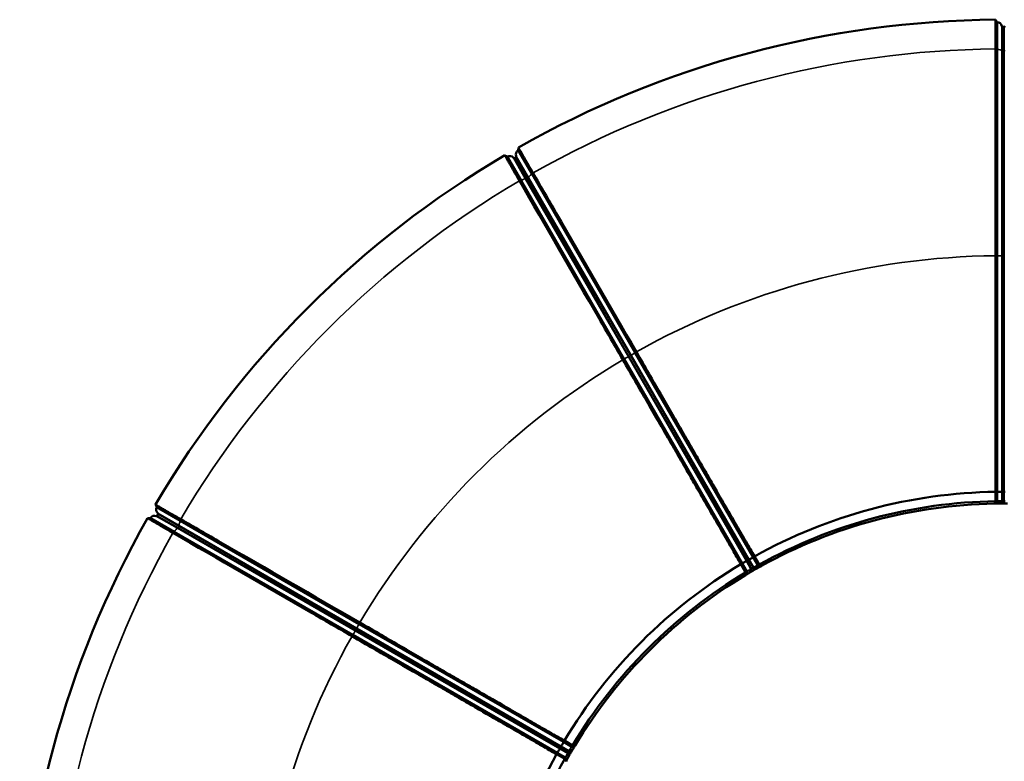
# Model space of a CAD drawing. Header units: millimetres. Extents: x 2950 to 5450, y 1507 to 5094.
# Tile 6 of 10: x 2950 to 4201, y 4152 to 5094. Entities that reach past the tile are written whole.
import ezdxf

# ---------------------------------------------------------------- set-up
doc = ezdxf.new("R2010")
doc.units = ezdxf.units.MM
doc.layers.add('Visibile (ISO)', color=7, linetype='Continuous', lineweight=50)
doc.layers.add('Visibile sottile (ISO)', color=7, linetype='Continuous', lineweight=35)

msp = doc.modelspace()

# ---------------------------------------------------------------- linework, layer by layer
at = {"layer": 'Visibile (ISO)'}
for p, q in [((4192, 5091.2), (4190, 5094.2)), ((4192, 5091.2), (4190, 5094.2)), ((4192, 5056.2), (4192, 5091.2)), ((4192, 5056.2), (4192, 5091.2)), ((4201.1, 5085.2), (4198.9, 5085.2)), ((4201.1, 5085.2), (4198.9, 5085.2)), ((4192, 4794.1), (4192, 5056.2)), ((4192, 4794.1), (4192, 5056.2)), ((3583.7, 4931.7), (3583.4, 4928.2)), ((3583.7, 4931.7), (3583.4, 4928.2)), ((3569.6, 4920.2), (3566.4, 4921.8)), ((3587.1, 4889.8), (3569.6, 4920.2)), ((3580.4, 4919.5), (3578.6, 4918.4)), ((3601, 4897.8), (3583.4, 4928.2)), ((3601, 4897.8), (3583.4, 4928.2)), ((3732, 4670.9), (3601, 4897.8)), ((3732, 4670.9), (3601, 4897.8)), ((3718.1, 4662.9), (3587.1, 4889.8)), ((4190, 4794.3), (4190, 4794.2)), ((4190, 4794.3), (4190, 4794.2)), ((4192, 4794.1), (4192, 4494.2)), ((4192, 4794.1), (4192, 4494.2)), ((3732, 4670.9), (3882, 4411.1)), ((3732, 4670.9), (3882, 4411.1)), ((3733.7, 4671.9), (3733.7, 4672)), ((3733.7, 4671.9), (3733.7, 4672)), ((3716.3, 4662), (3716.4, 4661.9)), ((3718.1, 4662.9), (3868.1, 4403.1)), ((4190, 4494.3), (4190, 4494.2)), ((4190, 4494.3), (4192, 4494.2)), ((4190, 4494.3), (4190, 4494.2)), ((4190, 4494.3), (4192, 4494.2)), ((4190, 4494.2), (4190, 4482.2)), ((4190, 4494.2), (4190, 4482.2)), ((4192, 4494.2), (4192, 4482.3)), ((4192, 4494.2), (4192, 4482.3)), ((4198.9, 4494.1), (4201.1, 4494.1)), ((4198.9, 4494.1), (4201.1, 4494.1)), ((4190, 4482.2), (4190, 4482.2)), ((4190, 4482.2), (4190, 4482.2)), ((4195, 4479.4), (4197.9, 4482.4)), ((4195, 4479.4), (4197.9, 4482.4)), ((3122.5, 4477.9), (3124.1, 4474.7)), ((3154.4, 4457.1), (3124.1, 4474.7)), ((3116.1, 4460.8), (3112.5, 4460.6)), ((3146.4, 4443.3), (3116.1, 4460.8)), ((3125.8, 4465.7), (3124.7, 4463.8)), ((3381.4, 4326.1), (3154.4, 4457.1)), ((3373.4, 4312.3), (3146.4, 4443.3)), ((3874.2, 4406.5), (3876, 4407.6)), ((3882, 4411.1), (3883.7, 4412.2)), ((3882, 4411.1), (3883.7, 4412.2)), ((3882, 4411.1), (3887.9, 4400.8)), ((3882, 4411.1), (3887.9, 4400.8)), ((3883.7, 4412.1), (3883.7, 4412.2)), ((3883.7, 4412.1), (3883.7, 4412.2)), ((3889.7, 4401.7), (3883.7, 4412.1)), ((3889.7, 4401.7), (3883.7, 4412.1)), ((3866.3, 4402.2), (3868.1, 4403.1)), ((3866.3, 4402.2), (3866.4, 4402.1)), ((3866.4, 4402.1), (3872.4, 4391.7)), ((3868.1, 4403.1), (3874.1, 4392.8)), ((3872.4, 4391.7), (3872.4, 4391.7)), ((3878.1, 4391.8), (3879.2, 4395.8)), ((3886.7, 4396.8), (3882.7, 4397.9)), ((3889.7, 4401.7), (3889.7, 4401.7)), ((3889.7, 4401.7), (3889.7, 4401.7)), ((3381.4, 4326.1), (3641.1, 4176.2)), ((3382.3, 4327.9), (3382.3, 4327.9)), ((3372.3, 4310.6), (3372.3, 4310.6)), ((3373.4, 4312.3), (3633.1, 4162.3)), ((3636.7, 4168.2), (3637.8, 4170.1)), ((3641.1, 4176.2), (3642.1, 4177.9)), ((3641.1, 4176.2), (3651.5, 4170.2)), ((3642.2, 4177.9), (3642.1, 4177.9)), ((3652.5, 4171.9), (3642.2, 4177.9)), ((3652.4, 4166.1), (3648.4, 4165.1)), ((3652.5, 4171.9), (3652.5, 4171.9)), ((3632.1, 4160.6), (3633.1, 4162.3)), ((3632.1, 4160.6), (3632.2, 4160.6)), ((3632.2, 4160.6), (3642.5, 4154.6)), ((3633.1, 4162.3), (3643.5, 4156.3)), ((3642.5, 4154.6), (3642.6, 4154.6)), ((3647.5, 4157.5), (3646.4, 4161.5))]:
    msp.add_line(p, q, dxfattribs=at)
for centre, radius, start, end in [((4200, 3844.3), 1250, 90.4572, 119.5428), ((4200, 3844.3), 1250, 90.4572, 119.5428), ((4192, 5085.2), 6, 8.2132, 89.9981), ((4192, 5085.2), 6, 8.2132, 89.9981), ((4198.9, 5086.2), 1, 188.2132, 270), ((4198.9, 5086.2), 1, 188.2132, 270), ((4201.1, 5086.2), 1, 270, 351.7868), ((4200, 3844.3), 1250, 120.4572, 149.5428), ((3572.6, 4915), 6, 38.2132, 119.9981), ((3578.1, 4919.3), 1, 218.2132, 300), ((3586.4, 4923), 6, 120.0019, 201.7868), ((3586.4, 4923), 6, 120.0019, 201.7868), ((3579.9, 4920.4), 1, 300, 21.7868), ((3579.9, 4920.4), 1, 354.2561, 21.7868), ((4200, 3844.3), 650, 90.8815, 119.1185), ((4200, 3844.3), 650, 90.8815, 119.1185), ((4200, 3844.3), 638, 90.8981, 119.1019), ((4200, 3844.3), 638, 90.8981, 119.1019), ((4200, 3844.3), 635.1, 91.0498, 118.9502), ((4200, 3844.3), 635.1, 91.0498, 118.9502), ((4200, 3844.3), 638.2, 89.9038, 90.0962), ((4200, 3844.3), 638.2, 89.9038, 90.0962), ((4200, 3844.3), 635.2, 89.9038, 90.0962), ((4200, 3844.3), 635.2, 89.9038, 90.0962), ((3129.3, 4471.7), 6, 150.0019, 231.7868), ((3124.9, 4466.2), 1, 330, 51.7868), ((4200, 3844.3), 1250, 150.4572, 179.5428), ((3121.3, 4457.8), 6, 68.2132, 149.9981), ((3123.9, 4464.3), 1, 248.2132, 330), ((4200, 3844.3), 650, 120.8815, 149.1185), ((4200, 3844.3), 638, 120.8981, 149.1019), ((4200, 3844.3), 638.2, 119.9038, 120.0962), ((4200, 3844.3), 635.2, 119.9038, 120.0962), ((4200, 3844.3), 635.1, 121.0498, 148.9502), ((4200, 3844.3), 650, 150.8815, 179.1185), ((4200, 3844.3), 638, 150.8981, 179.1019), ((4200, 3844.3), 638.2, 149.9038, 150.0962), ((4200, 3844.3), 635.2, 149.9038, 150.0962)]:
    msp.add_arc(centre, radius, start, end, dxfattribs=at)
for centre, major_axis, ratio, start_param, end_param in [((4192, 4494.1), (6, 0), 0.017455, 0.143348, 1.570762), ((4192, 4494.1), (6, 0), 0.017455, 0.143348, 1.570762), ((4198.9, 4494.1), (-1, 0), 0.017455, 0.143348, 1.570796), ((4198.9, 4494.1), (-1, 0), 0.017455, 0.143348, 1.570796), ((4201.1, 4494.1), (-1, 0), 0.017455, 1.570796, 2.998245), ((4201.1, 4494.1), (-1, 0), 0.017455, 1.570796, 2.998245), ((2463.2, 4520.3), (1818.8, 724.1), 0.590482, 5.658213, 5.659359), ((2463.2, 4520.3), (1818.8, 724.1), 0.590482, 5.658213, 5.659359), ((4217.1, 2403.1), (-0.6, 2076.8), 0.552891, 0.022543, 0.024509), ((4217.1, 2403.1), (-0.6, 2076.8), 0.552891, 0.022543, 0.024509), ((3868.2, 4403), (5.2, 3), 0.017455, 0.143348, 1.570762), ((3874.1, 4406.5), (-0.866, -0.5), 0.017455, 0.143348, 1.570796), ((3876, 4407.6), (-0.866, -0.5), 0.017455, 1.570796, 2.998245), ((3876, 4407.6), (0.866, 0.5), 0.017452, 5.659416, 5.899637), ((3882, 4411), (5.2, 3), 0.017455, 1.57083, 2.998245), ((3882, 4411), (5.2, 3), 0.017455, 1.57083, 2.998245), ((2357.9, 3561.3), (1213, 1536.5), 0.590482, 5.658213, 5.660506), ((4905.8, 2587.7), (-1037.9, 1798.7), 0.55289, 6.258649, 6.260615), ((4905.7, 2587.8), (-1037.9, 1798.6), 0.55289, 6.258649, 6.260208), ((5366.1, 5298.1), (-1937.2, -282.3), 0.590484, 0.623821, 0.62497), ((5366.1, 5298.1), (-1937.2, -282.3), 0.590484, 0.623821, 0.62497), ((4935.4, 2604.7), (-1038.9, 1798.2), 0.552891, 0.022543, 0.024509), ((3633.2, 4162.2), (3, 5.2), 0.017455, 0.143348, 1.570762), ((3636.7, 4168.3), (-0.5, -0.866), 0.017455, 0.143348, 1.570796), ((3637.7, 4170.1), (-0.5, -0.866), 0.017455, 1.570796, 2.998245), ((3641.2, 4176.1), (3, 5.2), 0.017455, 1.57083, 2.998245), ((4482.9, 5686.4), (-1536.5, -1213.1), 0.590484, 0.622677, 0.62497), ((5439.5, 3108.9), (-1798.2, 1038.8), 0.55289, 6.258649, 6.260615), ((2746.1, 2678.2), (282.3, 1937.2), 0.590482, 5.658213, 5.660506), ((5456.7, 3138.5), (-1798.8, 1037.8), 0.552891, 0.022543, 0.024509)]:
    msp.add_ellipse(centre, major_axis=major_axis, ratio=ratio, start_param=start_param, end_param=end_param, dxfattribs=at)
for points, knots in [([(4190, 5094.2), (4190, 5094.2), (4190, 5094), (4190, 5093.5), (4190, 5093.3), (4190, 5093), (4190, 5092.7), (4190, 5092.5), (4190, 5092.3), (4190, 5092.1), (4190, 5091.9), (4190, 5091.7), (4190, 5091.5), (4190, 5090.6), (4190, 5089.5), (4190, 5088.2), (4190, 5087.6), (4190, 5086.9), (4190, 5086.2), (4190, 5085.4), (4190, 5084.6), (4190, 5083.8), (4190, 5082.1), (4190, 5080.3), (4190, 5078.3), (4190, 5077.3), (4190, 5076.2), (4190, 5075.2), (4190, 5074.1), (4190, 5073), (4190, 5071.8), (4190, 5069.5), (4190, 5067.1), (4190, 5064.7), (4190, 5062.2), (4190, 5059.6), (4190, 5056.9)], [0.0000002, 0.0000002, 0.0000002, 0.0000002, 0.00820696, 0.00820696, 0.00820696, 0.01231035, 0.01231035, 0.01231035, 0.01436204, 0.01436204, 0.01436204, 0.01641373, 0.01641373, 0.01641373, 0.0246205, 0.0246205, 0.0246205, 0.02872388, 0.02872388, 0.02872388, 0.03282726, 0.03282726, 0.03282726, 0.04103403, 0.04103403, 0.04103403, 0.04513741, 0.04513741, 0.04513741, 0.0492408, 0.0492408, 0.0492408, 0.05744756, 0.05744756, 0.05744756, 0.06565433, 0.06565433, 0.06565433, 0.06565433]), ([(4190, 5094.2), (4190, 5094.2), (4190, 5094), (4190, 5093.5), (4190, 5093.3), (4190, 5093), (4190, 5092.7), (4190, 5092.5), (4190, 5092.3), (4190, 5092.1), (4190, 5091.9), (4190, 5091.7), (4190, 5091.5), (4190, 5090.6), (4190, 5089.5), (4190, 5088.2), (4190, 5087.6), (4190, 5086.9), (4190, 5086.2), (4190, 5085.4), (4190, 5084.6), (4190, 5083.8), (4190, 5082.1), (4190, 5080.3), (4190, 5078.3), (4190, 5077.3), (4190, 5076.2), (4190, 5075.2), (4190, 5074.1), (4190, 5073), (4190, 5071.8), (4190, 5069.5), (4190, 5067.1), (4190, 5064.7), (4190, 5062.2), (4190, 5059.6), (4190, 5056.9)], [0.0000002, 0.0000002, 0.0000002, 0.0000002, 0.00820696, 0.00820696, 0.00820696, 0.01231035, 0.01231035, 0.01231035, 0.01436204, 0.01436204, 0.01436204, 0.01641373, 0.01641373, 0.01641373, 0.0246205, 0.0246205, 0.0246205, 0.02872388, 0.02872388, 0.02872388, 0.03282726, 0.03282726, 0.03282726, 0.04103403, 0.04103403, 0.04103403, 0.04513741, 0.04513741, 0.04513741, 0.0492408, 0.0492408, 0.0492408, 0.05744756, 0.05744756, 0.05744756, 0.06565433, 0.06565433, 0.06565433, 0.06565433]), ([(4190, 5056.9), (4190, 4990.3), (4190, 4922.9), (4190, 4854.6), (4190, 4834.6), (4190, 4814.5), (4190, 4794.3)], [0.0000008, 0.0000008, 0.0000008, 0.0000008, 0.2051967, 0.2051967, 0.2051967, 0.2654557, 0.2654557, 0.2654557, 0.2654557]), ([(4190, 5056.9), (4190, 4990.3), (4190, 4922.9), (4190, 4854.6), (4190, 4834.6), (4190, 4814.5), (4190, 4794.3)], [0.0000008, 0.0000008, 0.0000008, 0.0000008, 0.2051967, 0.2051967, 0.2051967, 0.2654557, 0.2654557, 0.2654557, 0.2654557]), ([(3602.3, 4899.5), (3601, 4901.8), (3599.7, 4904), (3598.4, 4906.2), (3597.8, 4907.3), (3597.2, 4908.3), (3596.6, 4909.4), (3596.3, 4909.9), (3596, 4910.4), (3595.7, 4910.9), (3595.4, 4911.4), (3595.1, 4911.9), (3594.8, 4912.4), (3593.7, 4914.4), (3592.6, 4916.2), (3591.6, 4918), (3591.1, 4918.8), (3590.6, 4919.7), (3590.2, 4920.5), (3589.7, 4921.3), (3589.3, 4922), (3588.9, 4922.8), (3588, 4924.2), (3587.3, 4925.5), (3586.6, 4926.6), (3586.3, 4927.2), (3586, 4927.7), (3585.7, 4928.1), (3585.5, 4928.6), (3585.2, 4929), (3585, 4929.4), (3584.5, 4930.2), (3584.2, 4930.8), (3584, 4931.1), (3583.8, 4931.5), (3583.7, 4931.7), (3583.7, 4931.7)], [0.00004023, 0.00004023, 0.00004023, 0.00004023, 0.00824689, 0.00824689, 0.00824689, 0.01235023, 0.01235023, 0.01235023, 0.01440189, 0.01440189, 0.01440189, 0.01645356, 0.01645356, 0.01645356, 0.02466022, 0.02466022, 0.02466022, 0.02876356, 0.02876356, 0.02876356, 0.03286689, 0.03286689, 0.03286689, 0.04107355, 0.04107355, 0.04107355, 0.04517689, 0.04517689, 0.04517689, 0.04928022, 0.04928022, 0.04928022, 0.05748688, 0.05748688, 0.05748688, 0.06569355, 0.06569355, 0.06569355, 0.06569355]), ([(3602.3, 4899.5), (3601, 4901.8), (3599.7, 4904), (3598.4, 4906.2), (3597.8, 4907.3), (3597.2, 4908.3), (3596.6, 4909.4), (3596.3, 4909.9), (3596, 4910.4), (3595.7, 4910.9), (3595.4, 4911.4), (3595.1, 4911.9), (3594.8, 4912.4), (3593.7, 4914.4), (3592.6, 4916.2), (3591.6, 4918), (3591.1, 4918.8), (3590.6, 4919.7), (3590.2, 4920.5), (3589.7, 4921.3), (3589.3, 4922), (3588.9, 4922.8), (3588, 4924.2), (3587.3, 4925.5), (3586.6, 4926.6), (3586.3, 4927.2), (3586, 4927.7), (3585.7, 4928.1), (3585.5, 4928.6), (3585.2, 4929), (3585, 4929.4), (3584.5, 4930.2), (3584.2, 4930.8), (3584, 4931.1), (3583.8, 4931.5), (3583.7, 4931.7), (3583.7, 4931.7)], [0.00004023, 0.00004023, 0.00004023, 0.00004023, 0.00824689, 0.00824689, 0.00824689, 0.01235023, 0.01235023, 0.01235023, 0.01440189, 0.01440189, 0.01440189, 0.01645356, 0.01645356, 0.01645356, 0.02466022, 0.02466022, 0.02466022, 0.02876356, 0.02876356, 0.02876356, 0.03286689, 0.03286689, 0.03286689, 0.04107355, 0.04107355, 0.04107355, 0.04517689, 0.04517689, 0.04517689, 0.04928022, 0.04928022, 0.04928022, 0.05748688, 0.05748688, 0.05748688, 0.06569355, 0.06569355, 0.06569355, 0.06569355]), ([(3566.4, 4921.8), (3566.4, 4921.8), (3566.5, 4921.6), (3566.7, 4921.2), (3566.8, 4921), (3567, 4920.7), (3567.1, 4920.4), (3567.2, 4920.3), (3567.3, 4920.1), (3567.4, 4920), (3567.5, 4919.8), (3567.6, 4919.6), (3567.7, 4919.4), (3568.2, 4918.7), (3568.7, 4917.7), (3569.4, 4916.6), (3569.7, 4916), (3570, 4915.4), (3570.4, 4914.8), (3570.8, 4914.1), (3571.2, 4913.4), (3571.6, 4912.7), (3572.4, 4911.3), (3573.4, 4909.7), (3574.4, 4907.9), (3574.8, 4907.1), (3575.4, 4906.2), (3575.9, 4905.3), (3576.4, 4904.3), (3577, 4903.3), (3577.6, 4902.4), (3578.7, 4900.4), (3579.9, 4898.3), (3581.1, 4896.2), (3582.4, 4894), (3583.7, 4891.8), (3585, 4889.5)], [0.0000002, 0.0000002, 0.0000002, 0.0000002, 0.00820696, 0.00820696, 0.00820696, 0.01231035, 0.01231035, 0.01231035, 0.01436204, 0.01436204, 0.01436204, 0.01641373, 0.01641373, 0.01641373, 0.0246205, 0.0246205, 0.0246205, 0.02872388, 0.02872388, 0.02872388, 0.03282726, 0.03282726, 0.03282726, 0.04103403, 0.04103403, 0.04103403, 0.04513741, 0.04513741, 0.04513741, 0.0492408, 0.0492408, 0.0492408, 0.05744756, 0.05744756, 0.05744756, 0.06565433, 0.06565433, 0.06565433, 0.06565433]), ([(3733.7, 4672), (3699.3, 4731.5), (3665.3, 4790.4), (3631.8, 4848.4), (3621.9, 4865.5), (3612.1, 4882.5), (3602.3, 4899.4)], [0.000058, 0.000058, 0.000058, 0.000058, 0.2052539, 0.2052539, 0.2052539, 0.2655129, 0.2655129, 0.2655129, 0.2655129]), ([(3733.7, 4672), (3699.3, 4731.5), (3665.3, 4790.4), (3631.8, 4848.4), (3621.9, 4865.5), (3612.1, 4882.5), (3602.3, 4899.4)], [0.000058, 0.000058, 0.000058, 0.000058, 0.2052539, 0.2052539, 0.2052539, 0.2655129, 0.2655129, 0.2655129, 0.2655129]), ([(3585, 4889.4), (3618.3, 4831.8), (3652, 4773.4), (3686.2, 4714.3), (3696.2, 4696.9), (3706.2, 4679.5), (3716.3, 4662)], [0.0000008, 0.0000008, 0.0000008, 0.0000008, 0.2051967, 0.2051967, 0.2051967, 0.2654557, 0.2654557, 0.2654557, 0.2654557]), ([(4190, 4482.2), (4190.7, 4482.2), (4191.3, 4482.2), (4192, 4482.3), (4192, 4482.3), (4192, 4482.3)], [-0.3627293, -0.3627293, -0.3627293, -0.3627293, -0.0023861, -0.0023861, 0, 0, 0, 0]), ([(4190, 4482.2), (4190.7, 4482.2), (4191.3, 4482.2), (4192, 4482.3), (4192, 4482.3), (4192, 4482.3)], [-0.362732, -0.362732, -0.362732, -0.362732, -0.0023871, -0.0023871, -0.000001, -0.000001, -0.000001, -0.000001]), ([(4190.6, 4479.3), (4190.8, 4479.7), (4191, 4480.1), (4191.4, 4481.1), (4191.7, 4481.7), (4192, 4482.3)], [0, 0, 0, 0, 0.2067358, 0.2067358, 0.4606822, 0.4606822, 0.4606822, 0.4606822]), ([(4190.6, 4479.3), (4190.8, 4479.7), (4191, 4480.1), (4191.4, 4481.1), (4191.7, 4481.7), (4192, 4482.3)], [0, 0, 0, 0, 0.2067358, 0.2067358, 0.4606822, 0.4606822, 0.4606822, 0.4606822]), ([(4195, 4479.4), (4195, 4479.4), (4194.9, 4479.4), (4194.7, 4479.4), (4194.5, 4479.4), (4194.1, 4479.3), (4193.8, 4479.3), (4193.1, 4479.3), (4192.7, 4479.3), (4192, 4479.3), (4191.7, 4479.3), (4191.1, 4479.3), (4190.9, 4479.3), (4190.6, 4479.3)], [0, 0, 0, 0, 0.0871731, 0.0871731, 0.1743486, 0.1743486, 0.2927795, 0.2927795, 0.4110314, 0.4110314, 0.4975043, 0.4975043, 0.5844247, 0.5844247, 0.5844247, 0.5844247]), ([(4195, 4479.4), (4195, 4479.4), (4194.9, 4479.4), (4194.7, 4479.4), (4194.5, 4479.4), (4194.1, 4479.3), (4193.8, 4479.3), (4193.1, 4479.3), (4192.7, 4479.3), (4192, 4479.3), (4191.7, 4479.3), (4191.1, 4479.3), (4190.9, 4479.3), (4190.6, 4479.3)], [0, 0, 0, 0, 0.0871731, 0.0871731, 0.1743486, 0.1743486, 0.2927795, 0.2927795, 0.4110314, 0.4110314, 0.4975043, 0.4975043, 0.5844247, 0.5844247, 0.5844247, 0.5844247]), ([(4192, 4482.3), (4192.2, 4482.3), (4192.4, 4482.3), (4192.8, 4482.3), (4193, 4482.3), (4193.6, 4482.3), (4194, 4482.3), (4194.6, 4482.3), (4194.8, 4482.3), (4195.4, 4482.3), (4195.7, 4482.3), (4196.5, 4482.3), (4196.9, 4482.3), (4197.4, 4482.3), (4197.6, 4482.3), (4197.8, 4482.4), (4197.9, 4482.4), (4197.9, 4482.4)], [-0.8574017, -0.8574017, -0.8574017, -0.8574017, -0.7968866, -0.7968866, -0.7366556, -0.7366556, -0.6163106, -0.6163106, -0.5358175, -0.5358175, -0.4289977, -0.4289977, -0.2142933, -0.2142933, -0.1070835, -0.1070835, 0, 0, 0, 0]), ([(4192, 4482.3), (4192.2, 4482.3), (4192.4, 4482.3), (4192.8, 4482.3), (4193, 4482.3), (4193.6, 4482.3), (4194, 4482.3), (4194.6, 4482.3), (4194.8, 4482.3), (4195.4, 4482.3), (4195.7, 4482.3), (4196.5, 4482.3), (4196.9, 4482.3), (4197.4, 4482.3), (4197.6, 4482.3), (4197.8, 4482.4), (4197.9, 4482.4), (4197.9, 4482.4)], [-0.8574017, -0.8574017, -0.8574017, -0.8574017, -0.7968866, -0.7968866, -0.7366556, -0.7366556, -0.6163106, -0.6163106, -0.5358175, -0.5358175, -0.4289977, -0.4289977, -0.2142933, -0.2142933, -0.1070835, -0.1070835, 0, 0, 0, 0]), ([(4192, 4482.3), (4192, 4482.3), (4192, 4482.3), (4192, 4482.3), (4192, 4482.3), (4192, 4482.3)], [0.000001, 0.000001, 0.000001, 0.000001, 0.001964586, 0.001964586, 0.003907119, 0.003907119, 0.003907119, 0.003907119]), ([(4192, 4482.3), (4192, 4482.3), (4192, 4482.3), (4192, 4482.3), (4192, 4482.3), (4192, 4482.3)], [0.000001, 0.000001, 0.000001, 0.000001, 0.001964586, 0.001964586, 0.00390712, 0.00390712, 0.00390712, 0.00390712]), ([(4198.9, 4479.5), (4198.4, 4479.5), (4197.9, 4479.5), (4197.1, 4479.5), (4196.7, 4479.4), (4196, 4479.4), (4195.7, 4479.4), (4195.3, 4479.4), (4195.1, 4479.4), (4195, 4479.4)], [0, 0, 0, 0, 0.1608782, 0.1608782, 0.351437, 0.351437, 0.5425271, 0.5425271, 0.671963, 0.671963, 0.671963, 0.671963]), ([(4198.9, 4479.5), (4198.4, 4479.5), (4197.9, 4479.5), (4197.1, 4479.5), (4196.7, 4479.4), (4196, 4479.4), (4195.7, 4479.4), (4195.3, 4479.4), (4195.1, 4479.4), (4195, 4479.4)], [0, 0, 0, 0, 0.1608782, 0.1608782, 0.351437, 0.351437, 0.5425271, 0.5425271, 0.671963, 0.671963, 0.671963, 0.671963]), ([(4197.9, 4482.4), (4197.9, 4482.4), (4198, 4482.4), (4198, 4482.4), (4198.1, 4482.4), (4198.1, 4482.4), (4198.2, 4482.4), (4198.2, 4482.4), (4198.3, 4482.4), (4198.3, 4482.4), (4198.4, 4482.4), (4198.5, 4482.4), (4198.6, 4482.4), (4198.7, 4482.4), (4198.8, 4482.4), (4198.9, 4482.4)], [0, 0, 0, 0, 0.023468, 0.023468, 0.0470026, 0.0470026, 0.0626113, 0.0626113, 0.0716078, 0.0716078, 0.089437, 0.089437, 0.1162832, 0.1162832, 0.1431433, 0.1431433, 0.1431433, 0.1431433]), ([(4197.9, 4482.4), (4197.9, 4482.4), (4198, 4482.4), (4198, 4482.4), (4198.1, 4482.4), (4198.1, 4482.4), (4198.2, 4482.4), (4198.2, 4482.4), (4198.3, 4482.4), (4198.3, 4482.4), (4198.4, 4482.4), (4198.5, 4482.4), (4198.6, 4482.4), (4198.7, 4482.4), (4198.8, 4482.4), (4198.9, 4482.4)], [0, 0, 0, 0, 0.023468, 0.023468, 0.0470026, 0.0470026, 0.0626113, 0.0626113, 0.0716078, 0.0716078, 0.089437, 0.089437, 0.1162832, 0.1162832, 0.1431433, 0.1431433, 0.1431433, 0.1431433]), ([(4201.1, 4482.4), (4201.2, 4482.4), (4201.2, 4482.4), (4201.4, 4482.4), (4201.5, 4482.4), (4201.6, 4482.4), (4201.6, 4482.4), (4201.7, 4482.4), (4201.7, 4482.4), (4201.8, 4482.4), (4201.8, 4482.4), (4201.9, 4482.4), (4202, 4482.4), (4202, 4482.4), (4202, 4482.4), (4202.1, 4482.4)], [0, 0, 0, 0, 0.023421, 0.023421, 0.0469261, 0.0469261, 0.0625251, 0.0625251, 0.0715262, 0.0715262, 0.0893838, 0.0893838, 0.1162894, 0.1162894, 0.1432272, 0.1432272, 0.1432272, 0.1432272]), ([(4201.1, 4482.4), (4201.2, 4482.4), (4201.2, 4482.4), (4201.4, 4482.4), (4201.5, 4482.4), (4201.6, 4482.4), (4201.6, 4482.4), (4201.7, 4482.4), (4201.7, 4482.4), (4201.8, 4482.4), (4201.8, 4482.4), (4201.9, 4482.4), (4202, 4482.4), (4202, 4482.4), (4202, 4482.4), (4202.1, 4482.4)], [0, 0, 0, 0, 0.023421, 0.023421, 0.0469261, 0.0469261, 0.0625251, 0.0625251, 0.0715262, 0.0715262, 0.0893838, 0.0893838, 0.1162894, 0.1162894, 0.1432272, 0.1432272, 0.1432272, 0.1432272]), ([(4205, 4479.4), (4204.9, 4479.4), (4204.7, 4479.4), (4204.3, 4479.4), (4204, 4479.4), (4203.3, 4479.4), (4202.9, 4479.5), (4202.1, 4479.5), (4201.7, 4479.5), (4201.1, 4479.5)], [0, 0, 0, 0, 0.1616976, 0.1616976, 0.3532959, 0.3532959, 0.5446965, 0.5446965, 0.6741259, 0.6741259, 0.6741259, 0.6741259]), ([(4205, 4479.4), (4204.9, 4479.4), (4204.7, 4479.4), (4204.3, 4479.4), (4204, 4479.4), (4203.3, 4479.4), (4202.9, 4479.5), (4202.1, 4479.5), (4201.7, 4479.5), (4201.1, 4479.5)], [0, 0, 0, 0, 0.1616976, 0.1616976, 0.3532959, 0.3532959, 0.5446965, 0.5446965, 0.6741259, 0.6741259, 0.6741259, 0.6741259]), ([(3154.8, 4459.2), (3152.5, 4460.6), (3150.2, 4461.9), (3148.1, 4463.1), (3147, 4463.7), (3145.9, 4464.4), (3144.9, 4465), (3144.4, 4465.3), (3143.8, 4465.6), (3143.3, 4465.9), (3142.8, 4466.1), (3142.3, 4466.4), (3141.8, 4466.7), (3139.9, 4467.9), (3138, 4468.9), (3136.3, 4469.9), (3135.4, 4470.4), (3134.6, 4470.9), (3133.8, 4471.4), (3133, 4471.8), (3132.2, 4472.3), (3131.5, 4472.7), (3130, 4473.5), (3128.8, 4474.3), (3127.6, 4474.9), (3127.1, 4475.2), (3126.6, 4475.5), (3126.1, 4475.8), (3125.6, 4476.1), (3125.2, 4476.3), (3124.8, 4476.5), (3124, 4477), (3123.5, 4477.3), (3123.1, 4477.5), (3122.7, 4477.8), (3122.5, 4477.9), (3122.5, 4477.9)], [0.00004023, 0.00004023, 0.00004023, 0.00004023, 0.00824689, 0.00824689, 0.00824689, 0.01235023, 0.01235023, 0.01235023, 0.01440189, 0.01440189, 0.01440189, 0.01645356, 0.01645356, 0.01645356, 0.02466022, 0.02466022, 0.02466022, 0.02876356, 0.02876356, 0.02876356, 0.03286689, 0.03286689, 0.03286689, 0.04107355, 0.04107355, 0.04107355, 0.04517689, 0.04517689, 0.04517689, 0.04928022, 0.04928022, 0.04928022, 0.05748688, 0.05748688, 0.05748688, 0.06569355, 0.06569355, 0.06569355, 0.06569355]), ([(3112.5, 4460.6), (3112.5, 4460.6), (3112.7, 4460.5), (3113.1, 4460.3), (3113.3, 4460.1), (3113.5, 4460), (3113.8, 4459.8), (3114, 4459.8), (3114.1, 4459.7), (3114.3, 4459.6), (3114.5, 4459.5), (3114.7, 4459.4), (3114.9, 4459.2), (3115.6, 4458.8), (3116.6, 4458.3), (3117.7, 4457.6), (3118.2, 4457.3), (3118.8, 4456.9), (3119.5, 4456.6), (3120.1, 4456.2), (3120.8, 4455.8), (3121.6, 4455.4), (3123, 4454.5), (3124.6, 4453.6), (3126.3, 4452.6), (3127.2, 4452.1), (3128.1, 4451.6), (3129, 4451.1), (3130, 4450.5), (3130.9, 4450), (3131.9, 4449.4), (3133.9, 4448.2), (3136, 4447), (3138.1, 4445.8), (3140.3, 4444.6), (3142.5, 4443.3), (3144.8, 4441.9)], [0.0000002, 0.0000002, 0.0000002, 0.0000002, 0.00820696, 0.00820696, 0.00820696, 0.01231035, 0.01231035, 0.01231035, 0.01436204, 0.01436204, 0.01436204, 0.01641373, 0.01641373, 0.01641373, 0.0246205, 0.0246205, 0.0246205, 0.02872388, 0.02872388, 0.02872388, 0.03282726, 0.03282726, 0.03282726, 0.04103403, 0.04103403, 0.04103403, 0.04513741, 0.04513741, 0.04513741, 0.0492408, 0.0492408, 0.0492408, 0.05744756, 0.05744756, 0.05744756, 0.06565433, 0.06565433, 0.06565433, 0.06565433]), ([(3382.3, 4327.9), (3322.7, 4362.3), (3263.9, 4396.3), (3205.8, 4429.8), (3188.7, 4439.6), (3171.7, 4449.5), (3154.8, 4459.2)], [0.000058, 0.000058, 0.000058, 0.000058, 0.2052539, 0.2052539, 0.2052539, 0.2655129, 0.2655129, 0.2655129, 0.2655129]), ([(3144.8, 4441.9), (3202.5, 4408.6), (3260.9, 4374.9), (3320, 4340.8), (3337.4, 4330.8), (3354.8, 4320.7), (3372.3, 4310.6)], [0.0000008, 0.0000008, 0.0000008, 0.0000008, 0.2051967, 0.2051967, 0.2051967, 0.2654557, 0.2654557, 0.2654557, 0.2654557]), ([(3872.4, 4391.7), (3872.9, 4392.1), (3873.5, 4392.4), (3874.1, 4392.8), (3874.1, 4392.8), (3874.1, 4392.8)], [-0.3627285, -0.3627285, -0.3627285, -0.3627285, -0.0023861, -0.0023861, 0, 0, 0, 0]), ([(3874.1, 4392.8), (3874.2, 4392.9), (3874.4, 4393), (3874.8, 4393.2), (3874.9, 4393.3), (3875.4, 4393.6), (3875.8, 4393.8), (3876.3, 4394.1), (3876.5, 4394.2), (3877, 4394.5), (3877.2, 4394.7), (3877.9, 4395.1), (3878.3, 4395.3), (3878.7, 4395.6), (3878.9, 4395.6), (3879.1, 4395.8), (3879.1, 4395.8), (3879.2, 4395.8)], [-0.8574017, -0.8574017, -0.8574017, -0.8574017, -0.7968866, -0.7968866, -0.7366556, -0.7366556, -0.6163106, -0.6163106, -0.5358175, -0.5358175, -0.4289977, -0.4289977, -0.2142933, -0.2142933, -0.1070835, -0.1070835, 0, 0, 0, 0]), ([(3874.1, 4392.8), (3874.1, 4392.8), (3874.1, 4392.8), (3874.1, 4392.8), (3874.1, 4392.8), (3874.1, 4392.8)], [0.000001, 0.000001, 0.000001, 0.000001, 0.001964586, 0.001964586, 0.003907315, 0.003907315, 0.003907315, 0.003907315]), ([(3874.4, 4389.5), (3874.3, 4390), (3874.2, 4390.4), (3874.1, 4391.5), (3874.1, 4392.2), (3874.1, 4392.8)], [0, 0, 0, 0, 0.2067358, 0.2067358, 0.4606822, 0.4606822, 0.4606822, 0.4606822]), ([(3878.1, 4391.8), (3878.1, 4391.8), (3878, 4391.7), (3877.8, 4391.6), (3877.7, 4391.5), (3877.3, 4391.3), (3877.1, 4391.1), (3876.5, 4390.8), (3876.1, 4390.6), (3875.6, 4390.2), (3875.3, 4390.1), (3874.8, 4389.8), (3874.6, 4389.7), (3874.4, 4389.5)], [0, 0, 0, 0, 0.0871731, 0.0871731, 0.1743486, 0.1743486, 0.2927795, 0.2927795, 0.4110314, 0.4110314, 0.4975043, 0.4975043, 0.5844247, 0.5844247, 0.5844247, 0.5844247]), ([(3881.5, 4393.8), (3881, 4393.6), (3880.6, 4393.3), (3879.9, 4392.9), (3879.6, 4392.7), (3879, 4392.3), (3878.7, 4392.2), (3878.4, 4392), (3878.2, 4391.9), (3878.1, 4391.8)], [0, 0, 0, 0, 0.1608782, 0.1608782, 0.351437, 0.351437, 0.5425271, 0.5425271, 0.671963, 0.671963, 0.671963, 0.671963]), ([(3879.2, 4395.8), (3879.2, 4395.8), (3879.2, 4395.9), (3879.2, 4395.9), (3879.3, 4395.9), (3879.3, 4396), (3879.3, 4396), (3879.4, 4396), (3879.4, 4396), (3879.5, 4396.1), (3879.5, 4396.1), (3879.6, 4396.2), (3879.7, 4396.2), (3879.8, 4396.3), (3879.9, 4396.4), (3880, 4396.4)], [0, 0, 0, 0, 0.023468, 0.023468, 0.0470026, 0.0470026, 0.0626113, 0.0626113, 0.0716078, 0.0716078, 0.089437, 0.089437, 0.1162832, 0.1162832, 0.1431433, 0.1431433, 0.1431433, 0.1431433]), ([(3881.8, 4397.5), (3881.9, 4397.5), (3882, 4397.5), (3882.1, 4397.6), (3882.2, 4397.7), (3882.3, 4397.7), (3882.3, 4397.7), (3882.4, 4397.8), (3882.4, 4397.8), (3882.5, 4397.8), (3882.5, 4397.8), (3882.6, 4397.9), (3882.6, 4397.9), (3882.7, 4397.9), (3882.7, 4397.9), (3882.7, 4397.9)], [0, 0, 0, 0, 0.023421, 0.023421, 0.0469261, 0.0469261, 0.0625251, 0.0625251, 0.0715262, 0.0715262, 0.0893838, 0.0893838, 0.1162894, 0.1162894, 0.1432272, 0.1432272, 0.1432272, 0.1432272]), ([(3882, 4398.8), (3882.1, 4398.8), (3882.2, 4398.7), (3882.2, 4398.7), (3882.3, 4398.7), (3882.3, 4398.7), (3882.3, 4398.7), (3882.3, 4398.7)], [-0.06687928, -0.06687928, -0.06687928, -0.06687928, -0.03624842, -0.03624842, -0.01812421, -0.01812421, -0.01434073, -0.01434073, -0.01434073, -0.01434073]), ([(3882.3, 4398.7), (3882.3, 4398.6), (3882.3, 4398.6), (3882.5, 4398.6), (3882.7, 4398.5), (3883, 4398.4), (3883.2, 4398.3), (3883.4, 4398.3)], [1.9867772, 1.9867772, 1.9867772, 1.9867772, 2.0215662, 2.0215662, 2.1429799, 2.1429799, 2.225359, 2.225359, 2.225359, 2.225359]), ([(3882.7, 4397.9), (3882.8, 4397.9), (3882.9, 4398), (3883.1, 4398.1), (3883.2, 4398.1), (3883.6, 4398.4), (3884, 4398.6), (3884.7, 4399), (3885, 4399.1), (3885.5, 4399.4), (3885.7, 4399.5), (3886.2, 4399.8), (3886.5, 4400), (3887, 4400.3), (3887.2, 4400.4), (3887.6, 4400.6), (3887.7, 4400.7), (3887.9, 4400.8)], [-0.8573413, -0.8573413, -0.8573413, -0.8573413, -0.7502653, -0.7502653, -0.6430631, -0.6430631, -0.4283739, -0.4283739, -0.3215616, -0.3215616, -0.2410741, -0.2410741, -0.1207375, -0.1207375, -0.0605108, -0.0605108, 0, 0, 0, 0]), ([(3886.7, 4396.8), (3886.7, 4396.7), (3886.5, 4396.7), (3886.1, 4396.5), (3885.9, 4396.3), (3885.3, 4396), (3884.9, 4395.8), (3884.3, 4395.4), (3883.8, 4395.2), (3883.3, 4394.9)], [0, 0, 0, 0, 0.1616976, 0.1616976, 0.3532959, 0.3532959, 0.5446965, 0.5446965, 0.6741259, 0.6741259, 0.6741259, 0.6741259]), ([(3883.4, 4398.3), (3883.5, 4398.3), (3883.6, 4398.4), (3883.7, 4398.4), (3883.9, 4398.5), (3884, 4398.6), (3884.2, 4398.7), (3884.2, 4398.7), (3884.2, 4398.7), (3884.3, 4398.7), (3884.3, 4398.8), (3884.4, 4398.8), (3884.4, 4398.8), (3884.4, 4398.8), (3884.4, 4398.8), (3884.5, 4398.9), (3884.5, 4398.9), (3884.5, 4398.9), (3884.5, 4398.9), (3884.5, 4398.9), (3884.5, 4398.9), (3884.5, 4398.9), (3884.6, 4398.9), (3884.6, 4398.9), (3884.6, 4398.9), (3884.6, 4398.9), (3884.6, 4398.9), (3884.7, 4399), (3884.7, 4399), (3884.7, 4399), (3884.8, 4399), (3884.9, 4399.1), (3885, 4399.2), (3885.2, 4399.3), (3885.4, 4399.4), (3885.6, 4399.5), (3885.8, 4399.6), (3886, 4399.7), (3886.2, 4399.8), (3886.4, 4399.9), (3886.6, 4400.1), (3886.8, 4400.2), (3887, 4400.3), (3887.1, 4400.4), (3887.2, 4400.4), (3887.3, 4400.5), (3887.5, 4400.5), (3887.6, 4400.6), (3887.7, 4400.7), (3887.8, 4400.7), (3887.8, 4400.8), (3887.9, 4400.8)], [0.2627752, 0.2627752, 0.2627752, 0.2627752, 0.3332164, 0.3332164, 0.3332164, 0.4214492, 0.4214492, 0.4214492, 0.4470812, 0.4470812, 0.4470812, 0.47643, 0.47643, 0.47643, 0.4931578, 0.4931578, 0.4931578, 0.4989173, 0.4989173, 0.4989173, 0.5046769, 0.5046769, 0.5046769, 0.516196, 0.516196, 0.516196, 0.5238277, 0.5238277, 0.5238277, 0.5392343, 0.5392343, 0.5392343, 0.60178, 0.60178, 0.60178, 0.6838174, 0.6838174, 0.6838174, 0.7706548, 0.7706548, 0.7706548, 0.8624732, 0.8624732, 0.8624732, 0.9109176, 0.9109176, 0.9109176, 0.9612144, 0.9612144, 0.9612144, 1, 1, 1, 1]), ([(3883.4, 4398.3), (3883.8, 4398.1), (3884.3, 4398), (3885.6, 4397.9), (3886.3, 4397.8), (3887.7, 4398), (3888.2, 4398.1), (3889.1, 4398.3), (3889.4, 4398.4), (3890, 4398.6), (3890.3, 4398.8), (3890.6, 4398.9)], [0, 0, 0, 0, 0.1433375, 0.1433375, 0.3270335, 0.3270335, 0.465072, 0.465072, 0.5427147, 0.5427147, 0.6263681, 0.6263681, 0.6263681, 0.6263681]), ([(3890.6, 4398.9), (3890.4, 4398.8), (3890.1, 4398.6), (3889.6, 4398.4), (3889.4, 4398.2), (3888.8, 4397.9), (3888.5, 4397.7), (3887.9, 4397.4), (3887.6, 4397.2), (3887.2, 4397), (3887.1, 4396.9), (3886.8, 4396.8), (3886.8, 4396.8), (3886.7, 4396.8)], [0, 0, 0, 0, 0.0865914, 0.0865914, 0.1727372, 0.1727372, 0.2905417, 0.2905417, 0.4085244, 0.4085244, 0.49537, 0.49537, 0.5822133, 0.5822133, 0.5822133, 0.5822133]), ([(3887.9, 4400.8), (3887.9, 4400.8), (3887.9, 4400.8), (3888.5, 4401.1), (3889.1, 4401.4), (3889.7, 4401.7)], [-0.3627294, -0.3627294, -0.3627294, -0.3627294, -0.3603433, -0.3603433, 0, 0, 0, 0]), ([(3887.9, 4400.8), (3887.9, 4400.8), (3887.9, 4400.8), (3888.5, 4401.1), (3889.1, 4401.4), (3889.7, 4401.7)], [-0.3627294, -0.3627294, -0.3627294, -0.3627294, -0.3603433, -0.3603433, 0, 0, 0, 0]), ([(3887.9, 4400.8), (3887.9, 4400.8), (3887.9, 4400.8), (3887.9, 4400.8), (3887.9, 4400.8), (3887.9, 4400.8)], [0, 0, 0, 0, 0.002004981, 0.002004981, 0.004031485, 0.004031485, 0.004031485, 0.004031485]), ([(3890.6, 4398.9), (3890.2, 4399.2), (3889.8, 4399.5), (3888.9, 4400.2), (3888.4, 4400.5), (3887.9, 4400.8)], [-0.4607973, -0.4607973, -0.4607973, -0.4607973, -0.2314582, -0.2314582, 0, 0, 0, 0]), ([(3887.9, 4400.8), (3887.9, 4400.8), (3887.9, 4400.8), (3887.9, 4400.8), (3887.9, 4400.8), (3887.9, 4400.8)], [0, 0, 0, 0, 0.002004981, 0.002004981, 0.004031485, 0.004031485, 0.004031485, 0.004031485]), ([(3890.6, 4398.9), (3890.2, 4399.2), (3889.8, 4399.5), (3888.9, 4400.2), (3888.4, 4400.5), (3887.9, 4400.8)], [-0.4589867, -0.4589867, -0.4589867, -0.4589867, -0.2305393, -0.2305393, 0, 0, 0, 0]), ([(3890.6, 4398.9), (3890.7, 4398.9), (3890.7, 4399), (3890.9, 4399.1), (3890.9, 4399.1), (3891, 4399.1)], [0.00000113, 0.00000113, 0.00000113, 0.00000113, 0.04173232, 0.04173232, 0.08346392, 0.08346392, 0.08346392, 0.08346392]), ([(3648.4, 4165.1), (3648.4, 4165.1), (3648.5, 4165.2), (3648.6, 4165.4), (3648.7, 4165.5), (3648.9, 4166), (3649.2, 4166.3), (3649.6, 4167), (3649.7, 4167.3), (3650, 4167.8), (3650.1, 4168), (3650.5, 4168.5), (3650.6, 4168.8), (3650.9, 4169.3), (3651, 4169.5), (3651.2, 4169.8), (3651.4, 4170), (3651.5, 4170.2)], [-0.8573413, -0.8573413, -0.8573413, -0.8573413, -0.7502653, -0.7502653, -0.6430631, -0.6430631, -0.4283739, -0.4283739, -0.3215616, -0.3215616, -0.2410741, -0.2410741, -0.1207375, -0.1207375, -0.0605108, -0.0605108, 0, 0, 0, 0]), ([(3652.4, 4166.1), (3652.4, 4166), (3652.3, 4165.9), (3652.1, 4165.6), (3651.9, 4165.3), (3651.6, 4164.7), (3651.3, 4164.3), (3651, 4163.7), (3650.7, 4163.3), (3650.4, 4162.8)], [0, 0, 0, 0, 0.1616976, 0.1616976, 0.3532959, 0.3532959, 0.5446965, 0.5446965, 0.6741259, 0.6741259, 0.6741259, 0.6741259]), ([(3651.5, 4170.2), (3651.5, 4170.2), (3651.5, 4170.2), (3651.8, 4170.7), (3652.2, 4171.3), (3652.5, 4171.9)], [-0.3627304, -0.3627304, -0.3627304, -0.3627304, -0.3603443, -0.3603443, -0.000001, -0.000001, -0.000001, -0.000001]), ([(3651.5, 4170.2), (3651.5, 4170.2), (3651.5, 4170.2), (3651.5, 4170.2), (3651.5, 4170.2), (3651.5, 4170.2)], [0, 0, 0, 0, 0.002004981, 0.002004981, 0.004031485, 0.004031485, 0.004031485, 0.004031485]), ([(3654.7, 4169.9), (3654.3, 4170), (3653.7, 4170), (3652.6, 4170.1), (3652, 4170.2), (3651.5, 4170.2)], [-0.4607973, -0.4607973, -0.4607973, -0.4607973, -0.2314582, -0.2314582, 0, 0, 0, 0]), ([(3654.7, 4169.9), (3654.6, 4169.7), (3654.5, 4169.4), (3654.2, 4169), (3654, 4168.7), (3653.7, 4168.1), (3653.5, 4167.8), (3653.1, 4167.2), (3653, 4166.9), (3652.7, 4166.5), (3652.6, 4166.4), (3652.5, 4166.2), (3652.5, 4166.1), (3652.4, 4166.1)], [0, 0, 0, 0, 0.0865914, 0.0865914, 0.1727372, 0.1727372, 0.2905417, 0.2905417, 0.4085244, 0.4085244, 0.49537, 0.49537, 0.5822133, 0.5822133, 0.5822133, 0.5822133]), ([(3642.6, 4154.6), (3642.9, 4155.1), (3643.2, 4155.7), (3643.5, 4156.3), (3643.5, 4156.3), (3643.5, 4156.3)], [-0.362729, -0.362729, -0.362729, -0.362729, -0.0023861, -0.0023861, 0, 0, 0, 0]), ([(3643.5, 4156.3), (3643.6, 4156.5), (3643.7, 4156.7), (3643.8, 4157), (3643.9, 4157.2), (3644.2, 4157.7), (3644.4, 4158.1), (3644.7, 4158.6), (3644.8, 4158.8), (3645.1, 4159.3), (3645.3, 4159.5), (3645.7, 4160.2), (3645.9, 4160.6), (3646.1, 4161.1), (3646.2, 4161.2), (3646.3, 4161.4), (3646.3, 4161.5), (3646.4, 4161.5)], [-0.8574017, -0.8574017, -0.8574017, -0.8574017, -0.7968866, -0.7968866, -0.7366556, -0.7366556, -0.6163106, -0.6163106, -0.5358175, -0.5358175, -0.4289977, -0.4289977, -0.2142933, -0.2142933, -0.1070835, -0.1070835, 0, 0, 0, 0]), ([(3643.5, 4156.3), (3643.5, 4156.3), (3643.5, 4156.3), (3643.5, 4156.3), (3643.5, 4156.3), (3643.5, 4156.3)], [0.000001, 0.000001, 0.000001, 0.000001, 0.001964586, 0.001964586, 0.00390712, 0.00390712, 0.00390712, 0.00390712]), ([(3645.3, 4153.7), (3645.1, 4154), (3644.8, 4154.4), (3644.2, 4155.3), (3643.8, 4155.8), (3643.5, 4156.3)], [0, 0, 0, 0, 0.2067358, 0.2067358, 0.4606822, 0.4606822, 0.4606822, 0.4606822]), ([(3647.5, 4157.5), (3647.5, 4157.5), (3647.4, 4157.4), (3647.3, 4157.2), (3647.2, 4157.1), (3647, 4156.7), (3646.9, 4156.4), (3646.5, 4155.8), (3646.4, 4155.5), (3646, 4154.9), (3645.9, 4154.6), (3645.6, 4154.1), (3645.5, 4153.9), (3645.3, 4153.7)], [0, 0, 0, 0, 0.0871731, 0.0871731, 0.1743486, 0.1743486, 0.2927795, 0.2927795, 0.4110314, 0.4110314, 0.4975043, 0.4975043, 0.5844247, 0.5844247, 0.5844247, 0.5844247]), ([(3646.4, 4161.5), (3646.4, 4161.5), (3646.4, 4161.6), (3646.4, 4161.6), (3646.4, 4161.6), (3646.4, 4161.7), (3646.4, 4161.7), (3646.5, 4161.8), (3646.5, 4161.8), (3646.5, 4161.9), (3646.5, 4161.9), (3646.6, 4162), (3646.6, 4162.1), (3646.7, 4162.3), (3646.7, 4162.3), (3646.8, 4162.4)], [0, 0, 0, 0, 0.023468, 0.023468, 0.0470026, 0.0470026, 0.0626113, 0.0626113, 0.0716078, 0.0716078, 0.089437, 0.089437, 0.1162832, 0.1162832, 0.1431433, 0.1431433, 0.1431433, 0.1431433]), ([(3649.4, 4160.9), (3649.1, 4160.5), (3648.9, 4160.1), (3648.5, 4159.4), (3648.3, 4159), (3647.9, 4158.4), (3647.8, 4158.1), (3647.6, 4157.8), (3647.5, 4157.6), (3647.5, 4157.5)], [0, 0, 0, 0, 0.1608782, 0.1608782, 0.351437, 0.351437, 0.5425271, 0.5425271, 0.671963, 0.671963, 0.671963, 0.671963]), ([(3647.9, 4164.3), (3647.9, 4164.3), (3647.9, 4164.4), (3648, 4164.5), (3648.1, 4164.6), (3648.1, 4164.7), (3648.1, 4164.7), (3648.2, 4164.8), (3648.2, 4164.8), (3648.2, 4164.9), (3648.3, 4164.9), (3648.3, 4165), (3648.3, 4165), (3648.4, 4165.1), (3648.4, 4165.1), (3648.4, 4165.1)], [0, 0, 0, 0, 0.023421, 0.023421, 0.0469261, 0.0469261, 0.0625251, 0.0625251, 0.0715262, 0.0715262, 0.0893838, 0.0893838, 0.1162894, 0.1162894, 0.1432272, 0.1432272, 0.1432272, 0.1432272])]:
    msp.add_open_spline(points, degree=3, knots=knots, dxfattribs=at)
for points in [[(4190, 5056.9), (4190, 5056.9), (4190, 5056.9), (4190, 5056.9)], [(4190, 5056.9), (4190, 5056.9), (4190, 5056.9), (4190, 5056.9)], [(3602.3, 4899.4), (3602.3, 4899.4), (3602.3, 4899.4), (3602.3, 4899.5)], [(3602.3, 4899.4), (3602.3, 4899.4), (3602.3, 4899.4), (3602.3, 4899.5)], [(3585, 4889.5), (3585, 4889.5), (3585, 4889.4), (3585, 4889.4)], [(3154.8, 4459.2), (3154.8, 4459.2), (3154.8, 4459.2), (3154.8, 4459.2)], [(3144.8, 4441.9), (3144.8, 4441.9), (3144.8, 4441.9), (3144.8, 4441.9)]]:
    msp.add_open_spline(points, degree=3, dxfattribs=at)
for points, weights in [([(4190, 4794.2), (4190, 4616.1), (4190, 4494.3)], [1.11415418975, 1.36780081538, 1.62021879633]), ([(4190, 4794.2), (4190, 4616.1), (4190, 4494.3)], [1.11415418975, 1.36780081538, 1.62021879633]), ([(3883.7, 4412.2), (3822.7, 4517.7), (3733.7, 4671.9)], [1.62128782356, 1.36870329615, 1.1148893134]), ([(3883.7, 4412.2), (3822.7, 4517.7), (3733.7, 4671.9)], [1.62128782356, 1.36870329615, 1.1148893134]), ([(3716.4, 4661.9), (3805.4, 4507.7), (3866.3, 4402.2)], [1.21709486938, 1.49417681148, 1.76991659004]), ([(3642.1, 4177.9), (3536.5, 4238.8), (3382.3, 4327.9)], [1.76991659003, 1.49417681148, 1.21709486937]), ([(3372.3, 4310.6), (3526.5, 4221.5), (3632.1, 4160.6)], [1.1148893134, 1.36870329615, 1.62128782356])]:
    msp.add_rational_spline(points, weights, degree=2, dxfattribs=at)
at = {"layer": 'Visibile sottile (ISO)'}
for p, q in [((4197.9, 5054.9), (4197.9, 5086.1)), ((4197.9, 5054.9), (4197.9, 5086.1)), ((4198.9, 5054.7), (4198.9, 5085.2)), ((4198.9, 5054.7), (4198.9, 5085.2)), ((4201.1, 5054.7), (4201.1, 5085.2)), ((4201.1, 5054.7), (4201.1, 5085.2)), ((4192, 5056.2), (4190, 5056.9)), ((4192, 5056.2), (4190, 5056.9)), ((4197.9, 4794), (4197.9, 5054.9)), ((4197.9, 4794), (4197.9, 5054.9)), ((4201.1, 5054.7), (4198.9, 5054.7)), ((4198.9, 4793.9), (4198.9, 5054.7)), ((4201.1, 5054.7), (4198.9, 5054.7)), ((4198.9, 4793.9), (4198.9, 5054.7)), ((4201.1, 4793.9), (4201.1, 5054.7)), ((4201.1, 4793.9), (4201.1, 5054.7)), ((3592.9, 4891.6), (3577.3, 4918.7)), ((3593.9, 4892), (3578.6, 4918.4)), ((3595.7, 4893), (3580.4, 4919.5)), ((3596.5, 4893.7), (3580.9, 4920.8)), ((3596.5, 4893.7), (3580.9, 4920.8)), ((3596.4, 4893.5), (3580.9, 4920.3)), ((3723.4, 4665.7), (3592.9, 4891.6)), ((3595.7, 4893), (3593.9, 4892)), ((3724.2, 4666.2), (3593.9, 4892)), ((3726.1, 4667.2), (3595.7, 4893)), ((3726.8, 4667.7), (3596.4, 4893.5)), ((3726.9, 4667.8), (3596.5, 4893.7)), ((3726.9, 4667.8), (3596.5, 4893.7)), ((3602.3, 4899.5), (3601, 4897.8)), ((3602.3, 4899.5), (3601, 4897.8)), ((3587.1, 4889.8), (3585, 4889.5)), ((4192, 4794.1), (4190, 4794.3)), ((4192, 4794.1), (4190, 4794.3)), ((4197.9, 4794), (4197.9, 4494.1)), ((4197.9, 4794), (4197.9, 4494.1)), ((4201.1, 4793.9), (4198.9, 4793.9)), ((4198.9, 4793.9), (4198.9, 4494.1)), ((4201.1, 4793.9), (4198.9, 4793.9)), ((4198.9, 4793.9), (4198.9, 4494.1)), ((4201.1, 4793.9), (4201.1, 4494.1)), ((4201.1, 4793.9), (4201.1, 4494.1)), ((3726.1, 4667.2), (3724.2, 4666.2)), ((3726.1, 4667.2), (3876, 4407.6)), ((3726.8, 4667.7), (3876.7, 4408)), ((3726.9, 4667.8), (3876.9, 4408.1)), ((3726.9, 4667.8), (3876.9, 4408.1)), ((3733.7, 4672), (3732, 4670.9)), ((3733.7, 4672), (3732, 4670.9)), ((3718.1, 4662.9), (3716.3, 4662)), ((3723.4, 4665.7), (3873.3, 4406)), ((3724.2, 4666.2), (3874.2, 4406.5)), ((4197.9, 4494.1), (4197.9, 4482.4)), ((4197.9, 4494.1), (4197.9, 4482.4)), ((4198.9, 4494.1), (4198.9, 4482.4)), ((4198.9, 4494.1), (4198.9, 4482.4)), ((4201.1, 4494.1), (4201.1, 4482.4)), ((4201.1, 4494.1), (4201.1, 4482.4)), ((4198.9, 4479.5), (4198.9, 4482.4)), ((4198.9, 4479.5), (4198.9, 4482.4)), ((4201.1, 4479.5), (4201.1, 4482.4)), ((4201.1, 4479.5), (4201.1, 4482.4)), ((3152.6, 4451.3), (3125.6, 4467)), ((3150.5, 4447.8), (3123.5, 4463.4)), ((3151.2, 4448.5), (3124.7, 4463.8)), ((3152.3, 4450.4), (3125.8, 4465.7)), ((3154.8, 4459.2), (3154.4, 4457.1)), ((3146.4, 4443.3), (3144.8, 4441.9)), ((3376.5, 4317.3), (3150.5, 4447.8)), ((3152.3, 4450.4), (3151.2, 4448.5)), ((3377, 4318.2), (3151.2, 4448.5)), ((3378.1, 4320), (3152.3, 4450.4)), ((3378.6, 4320.9), (3152.6, 4451.3)), ((3873.3, 4406), (3879.2, 4395.8)), ((3874.2, 4406.5), (3880, 4396.4)), ((3876, 4407.6), (3881.8, 4397.5)), ((3876.7, 4408), (3882, 4398.8)), ((3876.9, 4408.1), (3882.7, 4397.9)), ((3876.9, 4408.1), (3882.3, 4398.7)), ((3881.5, 4393.8), (3880, 4396.4)), ((3883.3, 4394.9), (3881.8, 4397.5)), ((3376.5, 4317.3), (3636.2, 4167.4)), ((3378.1, 4320), (3377, 4318.2)), ((3377, 4318.2), (3636.7, 4168.2)), ((3378.1, 4320), (3637.8, 4170.1)), ((3378.6, 4320.9), (3638.2, 4171)), ((3382.3, 4327.9), (3381.4, 4326.1)), ((3373.4, 4312.3), (3372.3, 4310.6)), ((3636.2, 4167.4), (3646.4, 4161.5)), ((3636.7, 4168.2), (3646.8, 4162.4)), ((3637.8, 4170.1), (3647.9, 4164.3)), ((3638.2, 4171), (3648.4, 4165.1)), ((3649.4, 4160.9), (3646.8, 4162.4)), ((3650.4, 4162.8), (3647.9, 4164.3))]:
    msp.add_line(p, q, dxfattribs=at)
for radius, start, end in [(1212.7, 90.4721, 119.5279), (1212.7, 90.4721, 119.5279), (1212.7, 120.4721, 149.5279), (950, 90.6031, 119.3969), (950, 90.6031, 119.3969), (950, 120.6031, 149.3969), (1212.7, 150.4721, 179.5279), (950, 150.6031, 179.3969)]:
    msp.add_arc((4200, 3844.3), radius, start, end, dxfattribs=at)
for centre, major_axis, ratio, start_param, end_param in [((4192, 5054.7), (6, 0), 0.2538, 0.143348, 1.570762), ((4192, 5054.7), (6, 0), 0.2538, 0.143348, 1.570762), ((4198.9, 5054.9), (-1, 0), 0.2538, 0.143348, 1.570796), ((4198.9, 5054.9), (-1, 0), 0.2538, 0.143348, 1.570796), ((4201.1, 5054.9), (1, 0), 0.2538, 4.712389, 6.139838), ((4201.1, 5054.9), (1, 0), 0.2538, 4.712389, 6.139838), ((3587.9, 4888.5), (5.2, 3), 0.2538, 0.143348, 1.570762), ((3593.7, 4892.2), (-0.866, -0.5), 0.2538, 0.143348, 1.570796), ((3595.6, 4893.2), (0.866, 0.5), 0.2538, 4.712389, 6.139838), ((3595.6, 4893.2), (0.866, 0.5), 0.2538, 5.659337, 6.139838), ((3601.7, 4896.5), (-5.2, -3), 0.2538, 4.712423, 6.139838), ((3601.7, 4896.5), (-5.2, -3), 0.2538, 4.712423, 6.139838), ((4192, 4793.9), (6, 0), 0.034899, 0.143348, 1.570762), ((4192, 4793.9), (6, 0), 0.034899, 0.143348, 1.570762), ((4198.9, 4794), (-1, 0), 0.034899, 0.143348, 1.570796), ((4198.9, 4794), (-1, 0), 0.034899, 0.143348, 1.570796), ((3726.1, 4667.3), (0.866, 0.5), 0.034899, 4.712389, 6.139838), ((3726.1, 4667.3), (0.866, 0.5), 0.034899, 5.659337, 6.139838), ((3732.1, 4670.7), (-5.2, -3), 0.034899, 4.712423, 6.139838), ((3732.1, 4670.7), (-5.2, -3), 0.034899, 4.712423, 6.139838), ((3718.2, 4662.7), (5.2, 3), 0.034899, 0.143348, 1.570762), ((3724.2, 4666.2), (-0.866, -0.5), 0.034899, 0.143348, 1.570796), ((3155.8, 4456.4), (-3, -5.2), 0.2538, 4.712423, 6.139838), ((3147.8, 4442.5), (3, 5.2), 0.2538, 0.143348, 1.570762), ((3151, 4448.7), (-0.5, -0.866), 0.2538, 0.143348, 1.570796), ((3152.1, 4450.5), (0.5, 0.866), 0.2538, 4.712389, 6.139838), ((3373.5, 4312.2), (3, 5.2), 0.034899, 0.143348, 1.570762), ((3377, 4318.2), (-0.5, -0.866), 0.034899, 0.143348, 1.570796), ((3378.1, 4320), (0.5, 0.866), 0.034899, 4.712389, 6.139838), ((3381.5, 4326), (-3, -5.2), 0.034899, 4.712423, 6.139838)]:
    msp.add_ellipse(centre, major_axis=major_axis, ratio=ratio, start_param=start_param, end_param=end_param, dxfattribs=at)

doc.saveas('drawing.dxf')
